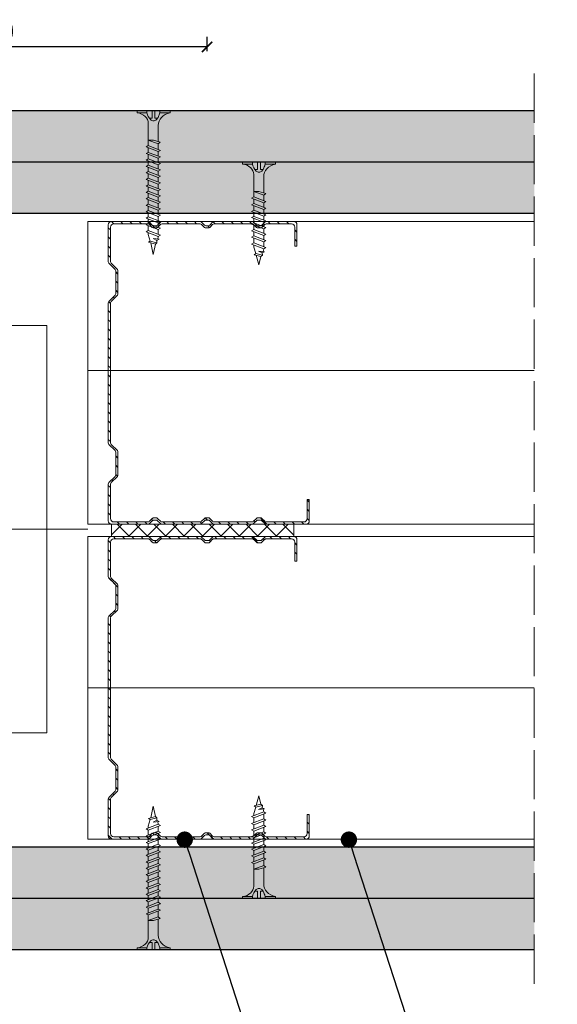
# Model space of a CAD drawing. Header units: millimetres. Extents: x 1770 to 2951, y 1557 to 1979.
# Tile 7 of 7: x 2820 to 2951, y 1708 to 1948. Entities that reach past the tile are written whole.
import ezdxf
from ezdxf import colors
from ezdxf.entities.mleader import LeaderData, LeaderLine
from ezdxf.math import Vec2, Vec3

# ---------------------------------------------------------------- set-up
doc = ezdxf.new("R2010")
doc.units = ezdxf.units.MM
doc.linetypes.add('ACAD_ISO02W100', pattern=[15, 12, -3])
for name, color, linetype, lineweight in [('_ISOVER WELNA', 7, 'BATTING', 9), ('_RIGIPS AKCESORIA', 7, 'Continuous', 18), ('_RIGIPS G-K', 7, 'Continuous', 25), ('_RIGIPS PROFIL', 7, 'Continuous', 18), ('OPISY', 7, 'Continuous', 9), ('PRZERYWANA', 7, 'ACAD_ISO02W100', 9), ('WYMIARY', 7, 'Continuous', 25)]:
    doc.layers.add(name, color=color, linetype=linetype, lineweight=lineweight)
doc.styles.get("Standard").update_dxf_attribs({"font": 'arial.ttf'})
doc.linetypes.add('BATTING', pattern='A,0.00254,-2.54,[134,ltypeshp.shx,S=2.54,R=0,X=-2.54,Y=0],-5.08,[134,ltypeshp.shx,S=2.54,R=180,X=2.54,Y=0],-2.54', length=10.16254)
doc.dimstyles.new('ISO-25', dxfattribs={"dimtxt": 5, "dimasz": 2.5, "dimexe": 2.5, "dimexo": 0.625, "dimtad": 1, "dimtxsty": 'Standard', "dimblk": 'ARCHTICK', "dimcen": 2.5, "dimadec": 0, "dimazin": 0, "dimtfac": 1, "dimtmove": 0, "dimatfit": 3, "dimfxl": 1, "dimfxlon": 1, "dimarcsym": 0})
pattern_1 = [(315, (793.888, 50.9), (3.367596, 1.122532), [0, -3.175])]
pattern_2 = [(315, (793.888, -0.9), (3.367596, 1.122532), [0, -3.175])]

# ---------------------------------------------------------------- blocks, each defined once
blk = doc.blocks.new('TN 35')
at = {"layer": '_RIGIPS AKCESORIA'}
for p, q in [((0, -0.84), (0, 7.16)), ((0, 7.16), (0.46, 7.16)), ((0.46, 7.16), (0.46, 4.78)), ((8.47, 4.46), (8.79, 5)), ((8.79, 5), (9.93, 2.01)), ((10.1, 4.46), (10.41, 5)), ((10.41, 5), (11.56, 2.01)), ((11.67, 4.46), (11.99, 5)), ((11.99, 5), (13.14, 2.01)), ((13.21, 4.46), (13.52, 5)), ((13.52, 5), (14.67, 2.01)), ((14.8, 4.46), (15.12, 5)), ((15.12, 5), (16.26, 2.01)), ((16.42, 4.46), (16.73, 5)), ((16.73, 5), (17.88, 2.01)), ((17.99, 4.46), (18.31, 5)), ((18.31, 5), (19.45, 2.01)), ((19.57, 4.46), (19.88, 5)), ((19.88, 5), (21.03, 2.01)), ((21.14, 4.46), (21.46, 5)), ((21.46, 5), (22.6, 2.01)), ((22.72, 4.46), (23.03, 5)), ((23.03, 5), (24.18, 2.01)), ((24.29, 4.46), (24.61, 5)), ((24.61, 5), (25.75, 2.01)), ((25.87, 4.46), (26.18, 5)), ((26.18, 5), (27.33, 2.01)), ((27.44, 4.46), (27.76, 5)), ((27.76, 5), (28.9, 2.01)), ((29.13, 4.46), (29.45, 5)), ((29.45, 5), (30.59, 2.01)), ((0.46, 4.78), (0, 4.78)), ((0, 3.5), (1.77, 3.5)), ((0, 2.83), (1.77, 2.83)), ((1.77, 3.5), (1.77, 4.2)), ((1.77, 2.83), (1.77, 2.18)), ((3.02, 4.46), (8.47, 4.46)), ((7.12, 4.46), (7.12, 3.18)), ((8.03, 2.01), (7.12, 4.46)), ((7.12, 3.18), (7.65, 1.53)), ((9.61, 1.51), (8.47, 4.46)), ((9, 4.46), (10.1, 4.46)), ((11.23, 1.51), (10.1, 4.46)), ((10.62, 4.46), (11.67, 4.46)), ((12.81, 1.51), (11.67, 4.46)), ((12.2, 4.46), (13.21, 4.46)), ((14.34, 1.51), (13.21, 4.46)), ((13.73, 4.46), (14.8, 4.46)), ((15.94, 1.51), (14.8, 4.46)), ((15.33, 4.46), (16.42, 4.46)), ((17.55, 1.51), (16.42, 4.46)), ((16.94, 4.46), (17.99, 4.46)), ((19.13, 1.51), (17.99, 4.46)), ((18.52, 4.46), (19.57, 4.46)), ((20.7, 1.51), (19.57, 4.46)), ((20.09, 4.46), (21.14, 4.46)), ((22.28, 1.51), (21.14, 4.46)), ((21.67, 4.46), (22.72, 4.46)), ((23.85, 1.51), (22.72, 4.46)), ((23.24, 4.46), (24.29, 4.46)), ((25.43, 1.51), (24.29, 4.46)), ((24.81, 4.46), (25.87, 4.46)), ((27, 1.51), (25.87, 4.46)), ((26.39, 4.46), (27.44, 4.46)), ((28.58, 1.51), (27.44, 4.46)), ((27.96, 4.46), (29.13, 4.46)), ((30.27, 1.51), (29.13, 4.46)), ((29.65, 4.46), (30.15, 4.46)), ((30.15, 4.46), (31.73, 3.98)), ((31.3, 1.83), (31.12, 3.28)), ((31.12, 3.28), (31.59, 2.4)), ((31.73, 3.98), (32.01, 4.37)), ((32.15, 2.36), (31.73, 3.98)), ((32.01, 4.37), (32.48, 2.71)), ((32.48, 2.71), (32.15, 2.36)), ((32.16, 3.85), (35, 3.24)), ((35, 3.24), (32.48, 2.71)), ((0.46, 1.64), (0, 1.64)), ((0.46, -0.84), (0.46, 1.64)), ((7.49, 2.01), (3.55, 2.01)), ((7.65, 1.53), (8.03, 2.01)), ((9.41, 2.01), (8.03, 2.01)), ((9.93, 2.01), (9.61, 1.51)), ((11.04, 2.01), (9.93, 2.01)), ((11.56, 2.01), (11.23, 1.51)), ((12.61, 2.01), (11.56, 2.01)), ((13.14, 2.01), (12.81, 1.51)), ((14.15, 2.01), (13.14, 2.01)), ((14.67, 2.01), (14.34, 1.51)), ((15.74, 2.01), (14.67, 2.01)), ((16.26, 2.01), (15.94, 1.51)), ((17.36, 2.01), (16.26, 2.01)), ((17.88, 2.01), (17.55, 1.51)), ((18.93, 2.01), (17.84, 2.01)), ((19.45, 2.01), (19.13, 1.51)), ((20.51, 2.01), (19.41, 2.01)), ((21.03, 2.01), (20.7, 1.51)), ((22.08, 2.01), (20.99, 2.01)), ((22.6, 2.01), (22.28, 1.51)), ((23.66, 2.01), (22.56, 2.01)), ((24.18, 2.01), (23.85, 1.51)), ((25.23, 2.01), (24.14, 2.01)), ((25.75, 2.01), (25.43, 1.51)), ((26.81, 2.01), (25.71, 2.01)), ((27.33, 2.01), (27, 1.51)), ((28.38, 2.01), (27.33, 2.01)), ((28.9, 2.01), (28.58, 1.51)), ((28.9, 2.01), (30.07, 2.01)), ((30.59, 2.01), (30.27, 1.51)), ((30.59, 2.01), (31.26, 2.12)), ((31.59, 2.4), (31.3, 1.83)), ((32.15, 2.36), (31.59, 2.4)), ((0, -0.84), (0.46, -0.84))]:
    blk.add_line(p, q, dxfattribs=at)
for centre, major_axis, ratio, start_param, end_param in [((3.09, 7.67), (0.17, 3.2), 0.826134, 1.773653, 3.180586), ((-0.04, 0.9), (0, 3.93), 0.848176, -0.720942, -0.151112), ((0.59, 4.62), (0, 2.81), 0.848176, 3.475072, 3.862535), ((1.66, 3.18), (0, 0.895), 0.848176, -1.552777, -0.720942), ((1.66, 3.18), (0, 0.895), 0.848176, 3.862535, 4.730408), ((3.37, -1.57), (0.28, 3.57), 0.832181, 0.035984, 1.430787), ((-2.73, 15.91), (0, 14.76), 0.848176, 3.399396, 3.475072)]:
    blk.add_ellipse(centre, major_axis=major_axis, ratio=ratio, start_param=start_param, end_param=end_param, dxfattribs=at)
blk = doc.blocks.new('TN 25')
at = {"layer": '_RIGIPS AKCESORIA'}
for p, q in [((0, -0.84), (0, 7.16)), ((0, 7.16), (0.46, 7.16)), ((0.46, 7.16), (0.46, 4.78)), ((8.47, 4.46), (8.79, 5)), ((8.79, 5), (9.93, 2.01)), ((10.1, 4.46), (10.41, 5)), ((10.41, 5), (11.56, 2.01)), ((11.67, 4.46), (11.99, 5)), ((11.99, 5), (13.14, 2.01)), ((13.21, 4.46), (13.52, 5)), ((13.52, 5), (14.67, 2.01)), ((14.8, 4.46), (15.12, 5)), ((15.12, 5), (16.26, 2.01)), ((16.42, 4.46), (16.73, 5)), ((16.73, 5), (17.88, 2.01)), ((17.99, 4.46), (18.31, 5)), ((18.31, 5), (19.45, 2.01)), ((19.68, 4.46), (20, 5)), ((20, 5), (21.14, 2.01)), ((0.46, 4.78), (0, 4.78)), ((0, 3.5), (1.77, 3.5)), ((0, 2.83), (1.77, 2.83)), ((1.77, 3.5), (1.77, 4.2)), ((1.77, 2.83), (1.77, 2.18)), ((3.02, 4.46), (8.47, 4.46)), ((7.12, 4.46), (7.12, 3.18)), ((8.03, 2.01), (7.12, 4.46)), ((7.12, 3.18), (7.65, 1.53)), ((9.61, 1.51), (8.47, 4.46)), ((9, 4.46), (10.1, 4.46)), ((11.23, 1.51), (10.1, 4.46)), ((10.62, 4.46), (11.67, 4.46)), ((12.81, 1.51), (11.67, 4.46)), ((12.2, 4.46), (13.21, 4.46)), ((14.34, 1.51), (13.21, 4.46)), ((13.73, 4.46), (14.8, 4.46)), ((15.94, 1.51), (14.8, 4.46)), ((15.33, 4.46), (16.42, 4.46)), ((17.55, 1.51), (16.42, 4.46)), ((16.94, 4.46), (17.99, 4.46)), ((19.13, 1.51), (17.99, 4.46)), ((18.52, 4.46), (19.68, 4.46)), ((20.82, 1.51), (19.68, 4.46)), ((20.21, 4.46), (20.7, 4.46)), ((20.7, 4.46), (22.28, 3.98)), ((21.85, 1.83), (21.67, 3.28)), ((21.67, 3.28), (22.14, 2.4)), ((22.28, 3.98), (22.56, 4.37)), ((22.7, 2.36), (22.28, 3.98)), ((22.56, 4.37), (23.03, 2.71)), ((23.03, 2.71), (22.7, 2.36)), ((22.71, 3.85), (25, 3.24)), ((25, 3.24), (23.03, 2.71)), ((0.46, 1.64), (0, 1.64)), ((0.46, -0.84), (0.46, 1.64)), ((7.49, 2.01), (3.55, 2.01)), ((7.65, 1.53), (8.03, 2.01)), ((9.41, 2.01), (8.03, 2.01)), ((9.93, 2.01), (9.61, 1.51)), ((11.04, 2.01), (9.93, 2.01)), ((11.56, 2.01), (11.23, 1.51)), ((12.61, 2.01), (11.56, 2.01)), ((13.14, 2.01), (12.81, 1.51)), ((14.15, 2.01), (13.14, 2.01)), ((14.67, 2.01), (14.34, 1.51)), ((15.74, 2.01), (14.67, 2.01)), ((16.26, 2.01), (15.94, 1.51)), ((17.36, 2.01), (16.26, 2.01)), ((17.88, 2.01), (17.55, 1.51)), ((18.93, 2.01), (17.88, 2.01)), ((19.45, 2.01), (19.13, 1.51)), ((19.45, 2.01), (20.62, 2.01)), ((21.14, 2.01), (20.82, 1.51)), ((21.14, 2.01), (21.81, 2.12)), ((22.14, 2.4), (21.85, 1.83)), ((22.7, 2.36), (22.14, 2.4)), ((0, -0.84), (0.46, -0.84))]:
    blk.add_line(p, q, dxfattribs=at)
for centre, major_axis, ratio, start_param, end_param in [((3.09, 7.67), (0.17, 3.2), 0.826134, 1.773653, 3.180586), ((-0.04, 0.9), (0, 3.93), 0.848176, -0.720942, -0.151112), ((0.59, 4.62), (0, 2.81), 0.848176, 3.475072, 3.862535), ((1.66, 3.18), (0, 0.895), 0.848176, -1.552777, -0.720942), ((1.66, 3.18), (0, 0.895), 0.848176, 3.862535, 4.730408), ((3.37, -1.57), (0.28, 3.57), 0.832181, 0.035984, 1.430787), ((-2.73, 15.91), (0, 14.76), 0.848176, 3.399396, 3.475072)]:
    blk.add_ellipse(centre, major_axis=major_axis, ratio=ratio, start_param=start_param, end_param=end_param, dxfattribs=at)
blk = doc.blocks.new('CW 75 ULTRASTIL')
h = blk.add_hatch()
h.set_pattern_fill('ANSI31', color=256, scale=0.5, style=0)
h.paths.add_polyline_path([(106.07, 103.31, -0.414214), (106.87, 104.11), (115.19, 104.11, -0.198912), (115.55, 103.96), (116.25, 103.25, 0.198912), (116.61, 103.11), (117.19, 103.11, 0.198912), (117.55, 103.25), (118.25, 103.96, -0.198912), (118.61, 104.11), (127.89, 104.11, -0.198912), (128.25, 103.96), (128.95, 103.25, 0.198912), (129.31, 103.11), (129.89, 103.11, 0.198912), (130.25, 103.25), (130.95, 103.96, -0.198912), (131.31, 104.11), (140.59, 104.11, -0.198912), (140.95, 103.96), (141.65, 103.25, 0.198912), (142.01, 103.11), (142.59, 103.11, 0.198912), (142.95, 103.25), (143.65, 103.96, -0.198912), (144.01, 104.11), (153.17, 104.11, -0.414214), (153.97, 103.31), (153.97, 98.66), (154.52, 98.66), (154.52, 103.86, 0.414214), (153.72, 104.66), (144.01, 104.66, 0.198912), (143.65, 104.51), (142.95, 103.8, -0.198912), (142.59, 103.66), (142.01, 103.66, -0.198912), (141.65, 103.8), (140.95, 104.51, 0.198912), (140.59, 104.66), (131.31, 104.66, 0.198912), (130.95, 104.51), (130.25, 103.8, -0.198912), (129.89, 103.66), (129.31, 103.66, -0.198912), (128.95, 103.8), (128.25, 104.51, 0.198912), (127.89, 104.66), (118.61, 104.66, 0.198912), (118.25, 104.51), (117.55, 103.8, -0.198912), (117.19, 103.66), (116.61, 103.66, -0.198912), (116.25, 103.8), (115.55, 104.51, 0.198912), (115.19, 104.66), (106.32, 104.66, 0.414214), (105.52, 103.86), (105.52, 94.86, 0.198912), (105.67, 94.51), (107.17, 93, -0.198912), (107.32, 92.65), (107.32, 87.06, -0.198912), (107.17, 86.71), (105.67, 85.2, 0.198912), (105.52, 84.85), (105.52, 50.66, 0.198912), (105.67, 50.31), (107.17, 48.8, -0.198912), (107.32, 48.45), (107.32, 42.86, -0.198912), (107.17, 42.51), (105.67, 41, 0.198912), (105.52, 40.65), (105.52, 31.66, 0.414214), (106.32, 30.86), (115.19, 30.86, 0.198912), (115.55, 31), (116.25, 31.71, -0.198912), (116.61, 31.86), (117.19, 31.86, -0.198912), (117.55, 31.71), (118.25, 31, 0.198912), (118.61, 30.86), (127.89, 30.86, 0.198912), (128.25, 31), (128.95, 31.71, -0.198912), (129.31, 31.86), (129.89, 31.86, -0.198912), (130.25, 31.71), (130.95, 31, 0.198912), (131.31, 30.86), (140.59, 30.86, 0.198912), (140.95, 31), (141.65, 31.71, -0.198912), (142.01, 31.86), (142.59, 31.86, -0.198912), (142.95, 31.71), (143.65, 31, 0.198912), (144.01, 30.86), (150.72, 30.86, 0.414214), (151.52, 31.66), (151.52, 36.86), (150.97, 36.86), (150.97, 32.21, -0.414214), (150.17, 31.41), (144.01, 31.41, -0.198912), (143.65, 31.55), (142.95, 32.26, 0.198912), (142.59, 32.41), (142.01, 32.41, 0.198912), (141.65, 32.26), (140.95, 31.55, -0.198912), (140.59, 31.41), (131.31, 31.41, -0.198912), (130.95, 31.55), (130.25, 32.26, 0.198912), (129.89, 32.41), (129.31, 32.41, 0.198912), (128.95, 32.26), (128.25, 31.55, -0.198912), (127.89, 31.41), (118.61, 31.41, -0.198912), (118.25, 31.55), (117.55, 32.26, 0.198912), (117.19, 32.41), (116.61, 32.41, 0.198912), (116.25, 32.26), (115.55, 31.55, -0.198912), (115.19, 31.41), (106.87, 31.41, -0.414214), (106.07, 32.21), (106.07, 40.65, -0.198912), (106.22, 41), (107.72, 42.51, 0.198912), (107.87, 42.86), (107.87, 48.45, 0.198912), (107.72, 48.8), (106.22, 50.31, -0.198912), (106.07, 50.66), (106.07, 84.85, -0.198912), (106.22, 85.2), (107.72, 86.71, 0.198912), (107.87, 87.06), (107.87, 92.65, 0.198912), (107.72, 93), (106.22, 94.51, -0.198912), (106.07, 94.86)])
at = {"layer": '_RIGIPS PROFIL'}
for p, q in [((105.52, 103.86), (105.52, 94.86)), ((106.07, 103.31), (106.07, 94.86)), ((115.19, 104.66), (106.32, 104.66)), ((115.19, 104.11), (106.87, 104.11)), ((115.55, 104.51), (116.25, 103.8)), ((115.55, 103.96), (116.25, 103.25)), ((117.19, 103.66), (116.61, 103.66)), ((118.25, 104.51), (117.55, 103.8)), ((118.25, 103.96), (117.55, 103.25)), ((127.89, 104.66), (118.61, 104.66)), ((127.89, 104.11), (118.61, 104.11)), ((128.25, 104.51), (128.95, 103.8)), ((128.25, 103.96), (128.95, 103.25)), ((129.89, 103.66), (129.31, 103.66)), ((130.95, 104.51), (130.25, 103.8)), ((130.95, 103.96), (130.25, 103.25)), ((131.31, 104.66), (140.59, 104.66)), ((131.31, 104.11), (140.59, 104.11)), ((140.95, 104.51), (141.65, 103.8)), ((140.95, 103.96), (141.65, 103.25)), ((142.59, 103.66), (142.01, 103.66)), ((143.65, 104.51), (142.95, 103.8)), ((143.65, 103.96), (142.95, 103.25)), ((153.72, 104.66), (144.01, 104.66)), ((153.17, 104.11), (144.01, 104.11)), ((153.97, 98.66), (153.97, 103.31)), ((154.52, 98.66), (154.52, 103.86)), ((117.19, 103.11), (116.61, 103.11)), ((129.89, 103.11), (129.31, 103.11)), ((142.59, 103.11), (142.01, 103.11)), ((153.97, 98.66), (154.52, 98.66)), ((107.17, 93), (105.67, 94.51)), ((107.72, 93), (106.22, 94.51)), ((107.32, 92.65), (107.32, 87.06)), ((107.87, 92.65), (107.87, 87.06)), ((107.17, 86.71), (105.67, 85.2)), ((107.72, 86.71), (106.22, 85.2)), ((105.52, 84.85), (105.52, 50.66)), ((106.07, 84.85), (106.07, 50.66)), ((107.17, 48.8), (105.67, 50.31)), ((107.72, 48.8), (106.22, 50.31)), ((107.32, 42.86), (107.32, 48.45)), ((107.87, 42.86), (107.87, 48.45)), ((107.17, 42.51), (105.67, 41)), ((107.72, 42.51), (106.22, 41)), ((105.52, 31.66), (105.52, 40.65)), ((106.07, 32.21), (106.07, 40.65)), ((150.97, 36.86), (150.97, 32.21)), ((150.97, 36.86), (151.52, 36.86)), ((151.52, 36.86), (151.52, 31.66)), ((115.19, 31.41), (106.87, 31.41)), ((115.55, 31.55), (116.25, 32.26)), ((115.55, 31), (116.25, 31.71)), ((117.19, 32.41), (116.61, 32.41)), ((117.19, 31.86), (116.61, 31.86)), ((118.25, 31.55), (117.55, 32.26)), ((118.25, 31), (117.55, 31.71)), ((127.89, 31.41), (118.61, 31.41)), ((128.25, 31.55), (128.95, 32.26)), ((128.25, 31), (128.95, 31.71)), ((129.89, 32.41), (129.31, 32.41)), ((129.89, 31.86), (129.31, 31.86)), ((130.95, 31.55), (130.25, 32.26)), ((130.95, 31), (130.25, 31.71)), ((131.31, 31.41), (140.59, 31.41)), ((140.95, 31.55), (141.65, 32.26)), ((140.95, 31), (141.65, 31.71)), ((142.59, 32.41), (142.01, 32.41)), ((142.59, 31.86), (142.01, 31.86)), ((143.65, 31.55), (142.95, 32.26)), ((143.65, 31), (142.95, 31.71)), ((150.17, 31.41), (144.01, 31.41)), ((115.19, 30.86), (106.32, 30.86)), ((127.89, 30.86), (118.61, 30.86)), ((131.31, 30.86), (140.59, 30.86)), ((150.72, 30.86), (144.01, 30.86))]:
    blk.add_line(p, q, dxfattribs=at)
for centre, radius, start, end in [((106.32, 103.86), 0.8, 90, 180), ((106.87, 103.31), 0.8, 90, 180), ((115.19, 104.16), 0.5, 45, 90), ((115.19, 103.61), 0.5, 45, 90), ((116.61, 104.16), 0.5, 225, 270), ((117.19, 104.16), 0.5, 270, 315), ((118.61, 104.16), 0.5, 90, 135), ((118.61, 103.61), 0.5, 90, 135), ((127.89, 104.16), 0.5, 45, 90), ((127.89, 103.61), 0.5, 45, 90), ((129.31, 104.16), 0.5, 225, 270), ((129.89, 104.16), 0.5, 270, 315), ((131.31, 104.16), 0.5, 90, 135), ((131.31, 103.61), 0.5, 90, 135), ((140.59, 104.16), 0.5, 45, 90), ((140.59, 103.61), 0.5, 45, 90), ((142.01, 104.16), 0.5, 225, 270), ((142.59, 104.16), 0.5, 270, 315), ((144.01, 104.16), 0.5, 90, 135), ((144.01, 103.61), 0.5, 90, 135), ((153.17, 103.31), 0.8, 0, 90), ((153.72, 103.86), 0.8, 0, 90), ((116.61, 103.61), 0.5, 225, 270), ((117.19, 103.61), 0.5, 270, 315), ((129.31, 103.61), 0.5, 225, 270), ((129.89, 103.61), 0.5, 270, 315), ((142.01, 103.61), 0.5, 225, 270), ((142.59, 103.61), 0.5, 270, 315), ((106.02, 94.86), 0.5, 180, 225), ((106.57, 94.86), 0.5, 180, 225), ((106.82, 92.65), 0.5, 0, 45), ((107.37, 92.65), 0.5, 0, 45), ((106.82, 87.06), 0.5, 315, 0), ((107.37, 87.06), 0.5, 315, 0), ((106.02, 84.85), 0.5, 135, 180), ((106.57, 84.85), 0.5, 135, 180), ((106.02, 50.66), 0.5, 180, 225), ((106.57, 50.66), 0.5, 180, 225), ((106.82, 48.45), 0.5, 0, 45), ((107.37, 48.45), 0.5, 0, 45), ((106.02, 40.65), 0.5, 135, 180), ((106.57, 40.65), 0.5, 135, 180), ((106.82, 42.86), 0.5, 315, 0), ((107.37, 42.86), 0.5, 315, 0), ((106.32, 31.66), 0.8, 180, 270), ((106.87, 32.21), 0.8, 180, 270), ((115.19, 31.91), 0.5, 270, 315), ((116.61, 31.91), 0.5, 90, 135), ((116.61, 31.36), 0.5, 90, 135), ((117.19, 31.91), 0.5, 45, 90), ((117.19, 31.36), 0.5, 45, 90), ((118.61, 31.91), 0.5, 225, 270), ((127.89, 31.91), 0.5, 270, 315), ((129.31, 31.91), 0.5, 90, 135), ((129.31, 31.36), 0.5, 90, 135), ((129.89, 31.91), 0.5, 45, 90), ((129.89, 31.36), 0.5, 45, 90), ((131.31, 31.91), 0.5, 225, 270), ((140.59, 31.91), 0.5, 270, 315), ((142.01, 31.91), 0.5, 90, 135), ((142.01, 31.36), 0.5, 90, 135), ((142.59, 31.91), 0.5, 45, 90), ((142.59, 31.36), 0.5, 45, 90), ((144.01, 31.91), 0.5, 225, 270), ((150.17, 32.21), 0.8, 270, 0), ((150.72, 31.66), 0.8, 270, 0), ((115.19, 31.36), 0.5, 270, 315), ((118.61, 31.36), 0.5, 225, 270), ((127.89, 31.36), 0.5, 270, 315), ((131.31, 31.36), 0.5, 225, 270), ((140.59, 31.36), 0.5, 270, 315), ((144.01, 31.36), 0.5, 225, 270)]:
    blk.add_arc(centre, radius, start, end, dxfattribs=at)
blk = doc.blocks.new('_Dot')
at = {"color": 0, "linetype": 'ByBlock', "lineweight": -2}
blk.add_line((-0.5, 0), (-1, 0), dxfattribs=at)
at = {"color": 0, "linetype": 'ByBlock', "const_width": 0.5}
blk.add_lwpolyline([(-0.25, 0, 1), (0.25, 0, 1)], format="xyb", close=True, dxfattribs=at)
blk = doc.blocks.new('_ArchTick')
at = {"color": 0, "linetype": 'ByBlock', "const_width": 0.15}
blk.add_lwpolyline([(-0.5, -0.5), (0.5, 0.5)], dxfattribs=at)
blk = doc.blocks.new('*D26')
at = {"layer": 'Defpoints', "color": 0, "transparency": 16777216}
for p in [(2753.77, 1941.57), (2753.77, 1898.97), (2865.92, 1897.97)]:
    blk.add_point(p, dxfattribs=at)
at = {"layer": 'WYMIARY', "color": 0, "lineweight": -2, "transparency": 16777216}
for p, q in [((2753.77, 1940.57), (2753.77, 1944.07)), ((2865.92, 1940.57), (2865.92, 1944.07)), ((2865.92, 1941.57), (2753.77, 1941.57))]:
    blk.add_line(p, q, dxfattribs=at)
at = {"layer": 'WYMIARY', "color": 0, "lineweight": -2, "transparency": 16777216, "xscale": 2.5, "yscale": 2.5, "zscale": 2.5, "rotation": 180}
blk.add_blockref('_ArchTick', (2753.77, 1941.57), dxfattribs=at)
at = {"layer": 'WYMIARY', "color": 0, "lineweight": -2, "transparency": 16777216, "xscale": 2.5, "yscale": 2.5, "zscale": 2.5}
blk.add_blockref('_ArchTick', (2865.92, 1941.57), dxfattribs=at)
at = {"layer": 'WYMIARY', "color": 0, "transparency": 16777216, "insert": (2809.84, 1944.75), "char_height": 5, "attachment_point": 5}
blk.add_mtext('≤150', dxfattribs=at)

msp = doc.modelspace()

# ---------------------------------------------------------------- hatches: boundary and pattern name
at = {"layer": '_RIGIPS G-K'}
h = msp.add_hatch(dxfattribs=at)
h.set_pattern_fill('DOTS', color=256, scale=2, angle=-45, style=0)
h.set_pattern_definition(pattern_1)
h.paths.add_polyline_path([(2703.77, 1925.966), (2564.163, 1925.966), (2564.163, 1913.466), (2703.77, 1913.466)])
h.paths.add_polyline_path([(2945.691, 1925.966), (2723.77, 1925.966), (2723.77, 1913.466), (2945.691, 1913.466)])
h = msp.add_hatch(dxfattribs=at)
h.set_pattern_fill('DOTS', color=256, scale=2, angle=-45, style=0)
h.set_pattern_definition(pattern_1)
h.paths.add_polyline_path([(2753.77, 1913.466), (2564.163, 1913.466), (2564.163, 1900.966), (2753.77, 1900.966)])
h.paths.add_polyline_path([(2945.691, 1913.466), (2773.77, 1913.466), (2773.77, 1900.966), (2945.691, 1900.966)])
h = msp.add_hatch(dxfattribs=at)
h.set_pattern_fill('ANSI37', color=256, angle=90, style=0)
h.set_pattern_definition([(135, (4366.763, 342.7866), (-2.245064, -2.245064), []), (225, (4366.763, 342.7866), (2.245064, -2.245064), [])])
h.paths.add_polyline_path([(2842.638, 1825.166), (2842.638, 1822.166), (2851.511, 1822.166), (2887.038, 1822.166), (2887.038, 1825.166), (2880.325, 1825.166)])
h = msp.add_hatch(dxfattribs=at)
h.set_pattern_fill('DOTS', color=256, scale=2, angle=-45, style=0)
h.set_pattern_definition(pattern_2)
h.paths.add_polyline_path([(2753.77, 1746.366), (2564.163, 1746.366), (2564.163, 1733.866), (2753.77, 1733.866)])
h.paths.add_polyline_path([(2945.691, 1746.366), (2773.77, 1746.366), (2773.77, 1733.866), (2945.691, 1733.866)])
h = msp.add_hatch(dxfattribs=at)
h.set_pattern_fill('DOTS', color=256, scale=2, angle=-45, style=0)
h.set_pattern_definition(pattern_2)
h.paths.add_polyline_path([(2703.77, 1733.866), (2564.163, 1733.866), (2564.163, 1721.366), (2703.77, 1721.366)])
h.paths.add_polyline_path([(2945.691, 1733.866), (2723.77, 1733.866), (2723.77, 1721.366), (2945.691, 1721.366)])

# ---------------------------------------------------------------- linework, layer by layer
at = {"layer": '_ISOVER WELNA', "ltscale": 3.6}
for p, q in [((2945.691, 1862.616), (2836.838, 1862.616)), ((2945.691, 1785.266), (2836.838, 1785.266))]:
    msp.add_line(p, q, dxfattribs=at)
at = {"layer": '_ISOVER WELNA', "ltscale": 4.8}
msp.add_line((2836.838, 1823.966), (2673.016, 1823.966), dxfattribs=at)
at = {"layer": '_RIGIPS AKCESORIA'}
for p, q in [((2842.638, 1822.166), (2842.638, 1825.166)), ((2887.038, 1822.166), (2887.038, 1825.166))]:
    msp.add_line(p, q, dxfattribs=at)
at = {"layer": '_RIGIPS G-K'}
for p, q in [((2945.691, 1925.966), (2723.77, 1925.966)), ((2945.691, 1913.466), (2564.163, 1913.466)), ((2945.691, 1900.966), (2773.77, 1900.966)), ((2945.691, 1746.366), (2773.77, 1746.366)), ((2945.691, 1733.866), (2564.163, 1733.866)), ((2945.691, 1721.366), (2723.77, 1721.366))]:
    msp.add_line(p, q, dxfattribs=at)
at = {"layer": '_RIGIPS PROFIL'}
for p, q in [((2836.838, 1825.166), (2836.838, 1898.966)), ((2836.838, 1898.966), (2945.691, 1898.966)), ((2683.016, 1873.666), (2826.838, 1873.666)), ((2826.838, 1774.266), (2826.838, 1873.666)), ((2836.838, 1825.166), (2945.691, 1825.166)), ((2836.838, 1822.166), (2945.691, 1822.166)), ((2836.838, 1748.366), (2836.838, 1822.166)), ((2683.016, 1774.266), (2826.838, 1774.266)), ((2836.838, 1748.366), (2945.691, 1748.366))]:
    msp.add_line(p, q, dxfattribs=at)
at = {"layer": 'PRZERYWANA'}
msp.add_line((2945.691, 1935.066), (2945.691, 1712.266), dxfattribs=at)

# ---------------------------------------------------------------- block references
at = {"layer": '_RIGIPS AKCESORIA', "xscale": -1, "rotation": 90}
for name, p in [('TN 35', (2856.038, 1925.966)), ('TN 25', (2881.749, 1913.466))]:
    msp.add_blockref(name, p, dxfattribs=at)
at = {"layer": '_RIGIPS AKCESORIA', "rotation": 90}
for name, p in [('TN 25', (2881.749, 1733.866)), ('TN 35', (2856.038, 1721.366))]:
    msp.add_blockref(name, p, dxfattribs=at)
at = {"layer": '_RIGIPS PROFIL', "xscale": -1, "rotation": 180}
for p in [(2736.318, 1929.823), (2736.318, 1853.023)]:
    msp.add_blockref('CW 75 ULTRASTIL', p, dxfattribs=at)

# ---------------------------------------------------------------- dimensions: what is measured, and where the dimension line sits
at = {"layer": 'WYMIARY'}
dim = msp.add_linear_dim(base=(2753.77, 1941.571), p1=(2865.918, 1897.966), p2=(2753.77, 1898.966), text='≤150', dimstyle='ISO-25', dxfattribs=at)
dim.commit()
dim.dimension.update_dxf_attribs({"geometry": '*D26', "text_midpoint": (2809.844, 1944.749)})

# ---------------------------------------------------------------- leaders
at = {"layer": 'OPISY'}
ml = msp.add_multileader_mtext('Standard', dxfattribs=at)
ml.set_content('3', color=256)
ml.set_leader_properties()
ml.set_arrow_properties(name='DOT')
ml.build(insert=Vec2(0, 0))
ctx = ml.context
ctx.base_point, ctx.char_height, ctx.landing_gap_size, ctx.plane_origin = Vec3(2822.199, 1676.457), 10, 4, Vec3(2629.611, 1532.797)
notes = []
notes.append((ctx, [(0, (1, 1, 0), (2806.199, 1676.457), (1, 0), 16, [(0, [(2775.449, 1775.104)], 0, [])])]))
ctx.mtext.insert, ctx.mtext.flow_direction = Vec3(2826.199, 1681.545), 5
ml = msp.add_multileader_mtext('Standard', dxfattribs=at)
ml.set_content('7', color=256)
ml.set_leader_properties()
ml.set_arrow_properties(name='DOT')
ml.build(insert=Vec2(0, 0))
ctx = ml.context
ctx.base_point, ctx.char_height, ctx.landing_gap_size, ctx.plane_origin = Vec3(2899.699, 1676.457), 10, 4, Vec3(2707.11, 1532.797)
notes.append((ctx, [(0, (1, 1, 0), (2883.699, 1676.457), (1, 0), 16, [(0, [(2860.466, 1748.212)], 0, [])])]))
ctx.mtext.insert, ctx.mtext.flow_direction = Vec3(2903.699, 1682.457), 5
ml = msp.add_multileader_mtext('Standard', dxfattribs=at)
ml.set_content('6', color=256)
ml.set_leader_properties()
ml.set_arrow_properties(name='DOT')
ml.build(insert=Vec2(0, 0))
ctx = ml.context
ctx.base_point, ctx.char_height, ctx.landing_gap_size, ctx.plane_origin = Vec3(2939.726, 1676.457), 10, 4, Vec3(2747.137, 1532.797)
notes.append((ctx, [(0, (1, 1, 0), (2923.726, 1676.457), (1, 0), 16, [(0, [(2900.493, 1748.212)], 0, [])])]))
ctx.mtext.insert, ctx.mtext.flow_direction = Vec3(2943.726, 1681.542), 5
for ctx, leaders in notes:
    for number, flags, end, landing, length, lines in leaders:
        leader = LeaderData()
        leader.index, (leader.has_last_leader_line, leader.has_dogleg_vector, leader.attachment_direction) = number, flags
        leader.last_leader_point, leader.dogleg_vector, leader.dogleg_length = Vec3(end), Vec3(landing), length
        for number, points, colour, breaks in lines:
            line = LeaderLine()
            line.index, line.vertices, line.color, line.breaks = number, Vec3.list(points), colors.encode_raw_color(colour), breaks
            leader.lines.append(line)
        ctx.leaders.append(leader)

doc.saveas('drawing.dxf')
